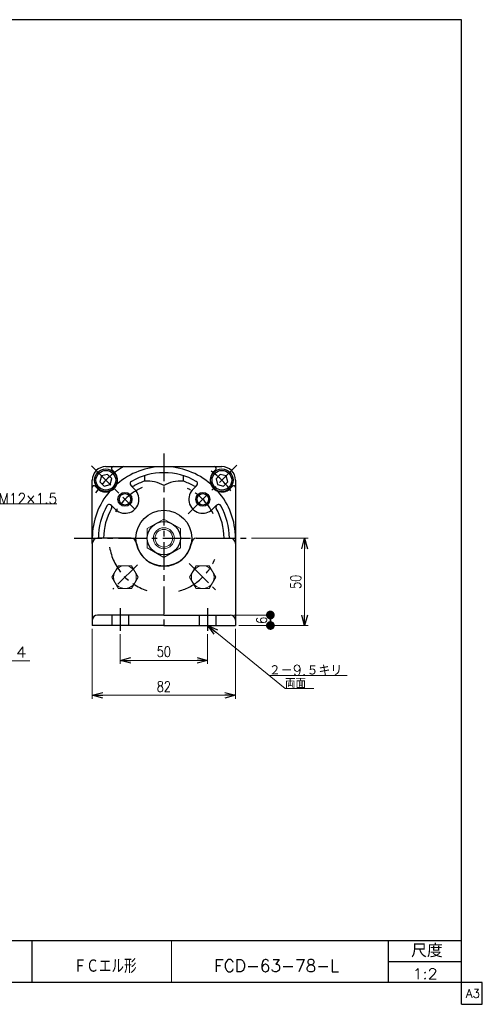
# Model space of a CAD drawing. Header units: millimetres. Extents: x -380 to 408, y -281 to 283.
# Tile 2 of 2: x 143 to 408, y -281 to 283. Entities that reach past the tile are written whole.
import ezdxf
from ezdxf.enums import TextEntityAlignment as Align

# ---------------------------------------------------------------- set-up
doc = ezdxf.new("R2010")
doc.units = ezdxf.units.MM
doc.header["$LTSCALE"] = 0.5
doc.linetypes.add('CENTER', pattern=[50.8, 31.75, -6.35, 6.35, -6.35])
doc.linetypes.add('DASHED', pattern=[19.05, 12.7, -6.35])
doc.layers.add('Layer0001', color=7, linetype='Continuous')
doc.layers.add('ZUWAKU', color=7, linetype='Continuous')
doc.styles.add('FdaStyle0', font='txt.shx', dxfattribs={"width": 0.8, "bigfont": 'bigfont'})
doc.dimstyles.new('DaDimRotatedStyle', dxfattribs={"dimtxt": 6, "dimasz": 6.000004, "dimexe": 1, "dimexo": 2, "dimgap": 1, "dimtad": 3, "dimdsep": 46, "dimtxsty": 'FdaStyle0', "dimblk1": 'OPEN30', "dimblk2": 'OPEN30', "dimsah": 1, "dimcen": 0.09, "dimclrd": 4, "dimclre": 4, "dimclrt": 4, "dimadec": 0, "dimazin": 2, "dimtfac": 1, "dimtdec": 4, "dimtmove": 0, "dimatfit": 0, "dimfxl": 1, "dimarcsym": 0})

# ---------------------------------------------------------------- blocks, each defined once
blk = doc.blocks.new('_OPEN30')
at = {"color": 0, "linetype": 'ByBlock', "lineweight": -2}
for p, q in [((-1, 0.267949), (0, 0)), ((0, 0), (-1, -0.267949)), ((0, 0), (-1, 0))]:
    blk.add_line(p, q, dxfattribs=at)
blk = doc.blocks.new('DC_GROUP_Φ63_1')
at = {"layer": 'Layer0001', "color": 4, "linetype": 'Continuous', "lineweight": 13}
for p, q in [((126.01, -8.01), (130.98, 5.72)), ((130.98, 5.72), (164.45, 5.72))]:
    blk.add_line(p, q, dxfattribs=at)
at = {"layer": 'Layer0001', "color": 4, "xscale": 6.000005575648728, "yscale": 5.999978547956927, "rotation": 250.1008475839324}
blk.add_blockref('_OPEN30', (126.01, -8.01), dxfattribs=at)
at = {"layer": 'Layer0001', "color": 4, "style": 'FdaStyle0', "width": 0.777778}
blk.add_text('M12×1.5', height=6, dxfattribs=at).set_placement((130.98, 5.72), (164.58, 5.72), align=Align.FIT)
blk = doc.blocks.new('DC_GROUP_Φ63_2')
at = {"color": 4, "linetype": 'Continuous', "lineweight": 13}
for p, q in [((225.65, -3.04), (216.15, -8.53)), ((235.15, -8.53), (225.65, -3.04)), ((216.15, -8.53), (216.15, -19.5)), ((235.15, -19.5), (235.15, -8.53)), ((216.15, -19.5), (225.65, -24.98)), ((225.65, -24.98), (235.15, -19.5))]:
    blk.add_line(p, q, dxfattribs=at)
for radius in [9.5, 6, 5.05]:
    blk.add_circle((225.65, -14.01), radius, dxfattribs=at)
blk = doc.blocks.new('DC_GROUP_Φ63_6')
at = {"color": 4, "linetype": 'Continuous', "lineweight": 13}
for p, q in [((244.17, -29.79), (240.42, -36.29)), ((251.68, -29.79), (244.17, -29.79)), ((255.43, -36.29), (251.68, -29.79)), ((240.42, -36.29), (244.17, -42.79)), ((251.68, -42.79), (255.43, -36.29)), ((244.17, -42.79), (251.68, -42.79))]:
    blk.add_line(p, q, dxfattribs=at)
blk.add_circle((247.93, -36.29), 6.5, dxfattribs=at)
blk = doc.blocks.new('DC_GROUP_Φ63_7')
at = {"color": 4, "linetype": 'Continuous', "lineweight": 13}
for p, q in [((244.17, -29.79), (240.42, -36.29)), ((251.68, -29.79), (244.17, -29.79)), ((255.43, -36.29), (251.68, -29.79)), ((240.42, -36.29), (244.17, -42.79)), ((251.68, -42.79), (255.43, -36.29)), ((244.17, -42.79), (251.68, -42.79))]:
    blk.add_line(p, q, dxfattribs=at)
blk.add_circle((247.93, -36.29), 6.5, dxfattribs=at)
blk = doc.blocks.new('DC_GROUP_Φ63_8')
at = {"color": 4, "linetype": 'Continuous', "lineweight": 13}
for p, q in [((199.63, -29.79), (195.87, -36.29)), ((207.13, -29.79), (199.63, -29.79)), ((210.88, -36.29), (207.13, -29.79)), ((195.87, -36.29), (199.63, -42.79)), ((207.13, -42.79), (210.88, -36.29)), ((199.63, -42.79), (207.13, -42.79))]:
    blk.add_line(p, q, dxfattribs=at)
blk.add_circle((203.38, -36.29), 6.5, dxfattribs=at)
blk = doc.blocks.new('*D15')
at = {"color": 4, "linetype": 'Continuous', "lineweight": 13}
for p, q in [((200.65, -69.05), (200.65, -86.01)), ((250.65, -69.05), (250.65, -86.01)), ((200.65, -84.01), (250.65, -84.01))]:
    blk.add_line(p, q, dxfattribs=at)
at = {"color": 4, "xscale": 6.000005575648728, "yscale": 5.999978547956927}
for p, rotation in [((200.65, -84.01), 180), ((250.65, -84.01), 360)]:
    blk.add_blockref('_OPEN30', p, dxfattribs=dict(at, rotation=rotation))
at = {"color": 4, "insert": (225.65, -82.01), "char_height": 6, "width": 22.5, "attachment_point": 8, "style": 'FdaStyle0'}
blk.add_mtext('\\T1.00;50', dxfattribs=at)
blk = doc.blocks.new('*D16')
at = {"color": 4, "linetype": 'Continuous', "lineweight": 13}
for p, q in [((184.65, -66.01), (184.65, -106.01)), ((266.65, -66.01), (266.65, -106.01)), ((184.65, -104.01), (266.65, -104.01))]:
    blk.add_line(p, q, dxfattribs=at)
at = {"color": 4, "xscale": 6.000005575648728, "yscale": 5.999978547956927}
for p, rotation in [((184.65, -104.01), 180), ((266.65, -104.01), 360)]:
    blk.add_blockref('_OPEN30', p, dxfattribs=dict(at, rotation=rotation))
at = {"color": 4, "insert": (225.65, -102.01), "char_height": 6, "width": 22.5, "attachment_point": 8, "style": 'FdaStyle0'}
blk.add_mtext('\\T1.00;82', dxfattribs=at)
blk = doc.blocks.new('_DOT')
at = {"color": 0, "linetype": 'ByBlock', "lineweight": -2}
blk.add_line((-0.5, 0), (-1, 0), dxfattribs=at)
at = {"color": 0, "linetype": 'ByBlock', "const_width": 0.5}
blk.add_lwpolyline([(-0.25, 0, 1), (0.25, 0, 1)], format="xyb", close=True, dxfattribs=at)
blk = doc.blocks.new('*D17')
at = {"color": 4, "linetype": 'Continuous', "lineweight": 13}
for p, q in [((265.65, -58.01), (288.65, -58.01)), ((286.65, -64.01), (286.65, -58.01)), ((268.65, -64.01), (288.65, -64.01))]:
    blk.add_line(p, q, dxfattribs=at)
at = {"color": 4, "xscale": 5, "yscale": 5}
for p, rotation in [((286.65, -58.01), 90), ((286.65, -64.01), 270)]:
    blk.add_blockref('_DOT', p, dxfattribs=dict(at, rotation=rotation))
at = {"color": 4, "insert": (284.65, -61.01), "char_height": 6, "width": 15, "attachment_point": 8, "rotation": 90, "style": 'FdaStyle0'}
blk.add_mtext('\\T1.00;6', dxfattribs=at)
blk = doc.blocks.new('*D18')
at = {"color": 4, "linetype": 'Continuous', "lineweight": 13}
for p, q in [((275.92, -14.01), (308.2, -14.01)), ((306.2, -64.01), (306.2, -14.01)), ((268.65, -64.01), (308.2, -64.01))]:
    blk.add_line(p, q, dxfattribs=at)
at = {"color": 4, "xscale": 6.000005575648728, "yscale": 5.999978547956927}
for p, rotation in [((306.2, -14.01), 90), ((306.2, -64.01), 270)]:
    blk.add_blockref('_OPEN30', p, dxfattribs=dict(at, rotation=rotation))
at = {"color": 4, "insert": (304.2, -39.01), "char_height": 6, "width": 22.5, "attachment_point": 8, "rotation": 90, "style": 'FdaStyle0'}
blk.add_mtext('\\T1.00;50', dxfattribs=at)

msp = doc.modelspace()

# ---------------------------------------------------------------- linework, layer by layer
at = {"color": 4, "linetype": 'CENTER', "lineweight": 25}
for p, q in [((225.652, 34.599), (225.652, -66.917)), ((184.122, 27.518), (209.035, 2.604)), ((239.607, -0.058), (267.461, 27.796)), ((174.267, -14.013), (273.916, -14.013)), ((210.468, -29.197), (196.504, -43.162)), ((240.057, -28.417), (255.148, -43.508)), ((200.652, -54.103), (200.652, -67.048)), ((250.652, -54.103), (250.652, -67.048))]:
    msp.add_line(p, q, dxfattribs=at)
at = {"color": 4, "linetype": 'Continuous', "lineweight": 25}
for p, q in [((193.315, 22.567), (189.969, 21.671)), ((192.452, 26.987), (225.652, 26.987)), ((195.764, 20.118), (193.315, 22.567)), ((197.191, 23.994), (195.905, 25.28)), ((225.652, 26.987), (258.852, 26.987)), ((254.113, 23.994), (255.399, 25.28)), ((184.652, -17.013), (184.652, 19.187)), ((189.969, 21.671), (189.072, 18.325)), ((189.072, 18.325), (191.522, 15.875)), ((194.868, 16.772), (195.764, 20.118)), ((214.652, 21.837), (214.652, 18.686)), ((236.652, 21.837), (236.652, 18.686)), ((257.956, 22.533), (255.506, 20.084)), ((255.506, 20.084), (256.403, 16.738)), ((261.302, 21.637), (257.956, 22.533)), ((259.749, 15.841), (262.198, 18.291)), ((262.198, 18.291), (261.302, 21.637)), ((266.652, 19.187), (266.652, -17.013)), ((187.645, 14.448), (186.359, 15.734)), ((191.522, 15.875), (194.868, 16.772)), ((209.035, 13.918), (206.756, 16.197)), ((241.539, 13.187), (244.549, 16.197)), ((256.403, 16.738), (259.749, 15.841)), ((263.659, 14.448), (264.945, 15.734)), ((198.452, 1.874), (195.442, 4.884)), ((253.583, 2.604), (255.863, 4.884)), ((206.891, -14.013), (187.652, -14.013)), ((244.414, -14.013), (263.652, -14.013)), ((184.652, -17.013), (184.652, -64.013)), ((266.652, -17.013), (266.652, -64.013)), ((225.652, -58.013), (187.652, -58.013)), ((225.652, -58.013), (263.652, -58.013)), ((225.652, -64.013), (184.652, -64.013)), ((225.652, -64.013), (266.652, -64.013))]:
    msp.add_line(p, q, dxfattribs=at)
at = {"color": 4, "linetype": 'DASHED', "lineweight": 25}
for p, q in [((195.902, -58.013), (195.902, -64.013)), ((205.402, -58.013), (205.402, -64.013)), ((245.902, -58.013), (245.902, -64.013)), ((255.402, -58.013), (255.402, -64.013))]:
    msp.add_line(p, q, dxfattribs=at)
at = {"color": 4, "linetype": 'Continuous', "lineweight": 13}
for p, q in [((250.733, -64.013), (295.026, -100.156)), ((148.957, -84.291), (127.161, -84.291)), ((285.806, -92.632), (330.554, -92.632)), ((295.026, -100.156), (311.618, -100.156))]:
    msp.add_line(p, q, dxfattribs=at)
at = {"color": 4, "linetype": 'Continuous', "lineweight": 25}
for centre, radius in [((192.418, 19.221), 6.5), ((192.418, 19.221), 5.634), ((258.852, 19.187), 6.5), ((258.852, 19.187), 5.634), ((203.378, 8.261), 4), ((203.378, 8.261), 3.3), ((247.926, 8.261), 4), ((247.926, 8.261), 3.3), ((225.652, -14.013), 16), ((225.652, -14.013), 9.5)]:
    msp.add_circle(centre, radius, dxfattribs=at)
for centre, radius, start, end in [((192.452, 19.187), 7.8, 90, 180), ((192.418, 19.221), 6.75, 220.87302, 45), ((196.612, 25.987), 1, 90, 225), ((225.652, -14.013), 41, 90, 130.96301), ((225.652, -14.013), 37.5, 90, 119.69906), ((225.652, -14.013), 41, 49.03699, 90), ((225.652, -14.013), 37.5, 60.30094, 90), ((258.886, 19.221), 6.75, 128.87884, 320.12946), ((254.692, 25.987), 1, 315, 90), ((258.852, 19.187), 7.8, 0, 90), ((207.816, 17.258), 1.5, 119.69906, 299.69906), ((225.652, -14.013), 34.5, 108.59282, 119.69906), ((215.856, -1.277), 20, 60.42145, 93.45102), ((235.448, -1.277), 20, 86.54898, 119.57855), ((225.652, -14.013), 34.5, 60.30094, 71.40718), ((243.488, 17.258), 1.5, 240.30094, 60.30094), ((185.652, 15.027), 1, 45, 180), ((225.652, -14.013), 41, 139.03699, 180), ((203.378, 8.261), 8, 220.83676, 45), ((247.926, 8.261), 8, 130.83676, 315), ((225.652, -14.013), 41, 0, 40.96301), ((265.652, 15.027), 1, 0, 135), ((225.652, -14.013), 37.5, 150.30094, 180), ((225.652, -14.013), 34.5, 150.30094, 180), ((194.381, 3.823), 1.5, 330.30094, 150.30094), ((256.923, 3.823), 1.5, 29.69906, 209.69906), ((225.652, -14.013), 34.5, 0, 29.69906), ((225.652, -14.013), 37.5, 0, 29.69906), ((187.652, -17.013), 3, 90, 180), ((206.891, -17.013), 3, 0, 90), ((244.414, -17.013), 3, 90, 180), ((263.652, -17.013), 3, 0, 90), ((225.652, -14.013), 16, 190.7765, 270), ((225.652, -14.013), 16, 270, 349.2235), ((187.652, -61.013), 3, 90, 180), ((263.652, -61.013), 3, 0, 90)]:
    msp.add_arc(centre, radius, start, end, dxfattribs=at)
at = {"color": 4, "linetype": 'CENTER', "lineweight": 25}
for radius, start, end in [(47, 119.26824, 146.66404), (47, 35.34131, 56.33951), (31.5, 113.20207, 151.30134), (31.5, 26.4795, 64.38927), (31.5, 189.3362, 251.85575), (31.5, 285.87497, 337.62718)]:
    msp.add_arc((225.652, -14.013), radius, start, end, dxfattribs=at)
at = {"layer": 'ZUWAKU', "color": 5, "linetype": 'Continuous', "lineweight": 25}
for p, q in [((396, 283), (-380, 283)), ((396, -281), (396, 283)), ((408, -268.5), (-380, -268.5)), ((408, -281), (408, -268.5)), ((396, -281), (408, -281))]:
    msp.add_line(p, q, dxfattribs=at)
at = {"layer": 'ZUWAKU', "color": 4, "linetype": 'Continuous', "lineweight": 25}
for p, q in [((14, -244.5), (396, -244.5)), ((150, -244.5), (150, -268.5)), ((354.27, -268.5), (354.27, -244.5)), ((354.27, -256.5), (396, -256.5))]:
    msp.add_line(p, q, dxfattribs=at)
at = {"layer": 'ZUWAKU', "color": 4, "linetype": 'Continuous', "lineweight": 13}
msp.add_line((230, -244.5), (230, -268.5), dxfattribs=at)

# ---------------------------------------------------------------- block references
at = {"linetype": 'Continuous'}
for name in ['DC_GROUP_Φ63_2', 'DC_GROUP_Φ63_8', 'DC_GROUP_Φ63_6', 'DC_GROUP_Φ63_7']:
    msp.add_blockref(name, (0, 0), dxfattribs=at)
at = {"color": 4, "xscale": 6.000005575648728, "yscale": 5.999978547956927, "rotation": 140.7858644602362}
msp.add_blockref('_OPEN30', (250.733, -64.013), dxfattribs=at)
at = {"layer": 'Layer0001', "linetype": 'Continuous'}
msp.add_blockref('DC_GROUP_Φ63_1', (0, 0), dxfattribs=at)

# ---------------------------------------------------------------- texts
at = {"color": 4, "style": 'FdaStyle0'}
msp.add_text('14', height=6, dxfattribs=at).set_placement((134.957, -82.291), (146.957, -82.291), align=Align.FIT)
for s, height, width, p, p2 in [('２－9.５キリ', 6, 0.875, (285.806, -92.632), (327.806, -92.632)), ('両面', 6, 0.833333, (295.026, -100.156), (307.026, -100.156)), ('ＦＣエル形', 8, 0.692308, (174.026, -263.098), (210.026, -263.098)), ('FCD-63-78-L', 7, 0.822989, (254.418, -262.423), (326.018, -262.423)), ('1:2', 6, 0.8, (368.047, -266.523), (382.447, -266.523))]:
    msp.add_text(s, height=height, dxfattribs=dict(at, width=width)).set_placement(p, p2, align=Align.FIT)
at = {"layer": 'ZUWAKU', "color": 4, "style": 'FdaStyle0', "width": 0.749175}
msp.add_text('尺度', height=7.6, dxfattribs=at).set_placement((367.23, -254.06), (385.39, -254.06), align=Align.FIT)
at = {"layer": 'ZUWAKU', "color": 7, "style": 'FdaStyle0', "width": 0.8}
msp.add_text('A3', height=5, dxfattribs=at).set_placement((398.615, -277.25), (406.615, -277.25), align=Align.FIT)

# ---------------------------------------------------------------- dimensions: what is measured, and where the dimension line sits
at = {"linetype": 'Continuous', "lineweight": 13}
for base, p2, override, picture, middle in [((306.204, -14.013), (273.916, -14.013), {"dimtxt": 6, "dimasz": 6.000004, "dimexe": 2, "dimexo": 2, "dimgap": 2, "dimtad": 3, "dimtih": 0, "dimtoh": 0, "dimdec": 2, "dimzin": 8, "dimtxsty": 'FdaStyle0', "dimblk1": 'OPEN30', "dimblk2": 'OPEN30', "dimsah": 1, "dimclrd": 4, "dimclre": 4, "dimclrt": 4, "dimazin": 2, "dimtofl": 1, "dimatfit": 0, "dimtolj": 0, "dimtzin": 8}, '*D18', (306.204, -39.013)), ((286.652, -58.013), (263.652, -58.013), {"dimtxt": 6, "dimasz": 5, "dimexe": 2, "dimexo": 2, "dimgap": 2, "dimtad": 3, "dimtih": 0, "dimtoh": 0, "dimdec": 2, "dimzin": 8, "dimtxsty": 'FdaStyle0', "dimblk1": 'DOT', "dimblk2": 'DOT', "dimsah": 1, "dimclrd": 4, "dimclre": 4, "dimclrt": 4, "dimazin": 2, "dimtofl": 1, "dimatfit": 0, "dimtolj": 0, "dimtzin": 8}, '*D17', (286.652, -61.013))]:
    dim = msp.add_linear_dim(base=base, p1=(266.652, -64.013), p2=p2, angle=90, dimstyle='DaDimRotatedStyle', override=override, dxfattribs=at)
    dim.commit()
    dim.dimension.update_dxf_attribs({"geometry": picture, "text_midpoint": middle})
for base, p1, p2, picture, middle in [((266.652, -104.013), (184.652, -64.013), (266.652, -64.013), '*D16', (225.652, -104.013)), ((250.652, -84.013), (200.652, -67.048), (250.652, -67.048), '*D15', (225.652, -84.013))]:
    dim = msp.add_linear_dim(base=base, p1=p1, p2=p2, dimstyle='DaDimRotatedStyle', override={"dimtxt": 6, "dimasz": 6.000004, "dimexe": 2, "dimexo": 2, "dimgap": 2, "dimtad": 3, "dimtih": 0, "dimtoh": 0, "dimdec": 2, "dimzin": 8, "dimtxsty": 'FdaStyle0', "dimblk1": 'OPEN30', "dimblk2": 'OPEN30', "dimsah": 1, "dimclrd": 4, "dimclre": 4, "dimclrt": 4, "dimazin": 2, "dimtofl": 1, "dimatfit": 0, "dimtolj": 0, "dimtzin": 8}, dxfattribs=at)
    dim.commit()
    dim.dimension.update_dxf_attribs({"geometry": picture, "text_midpoint": middle})

doc.saveas('drawing.dxf')
